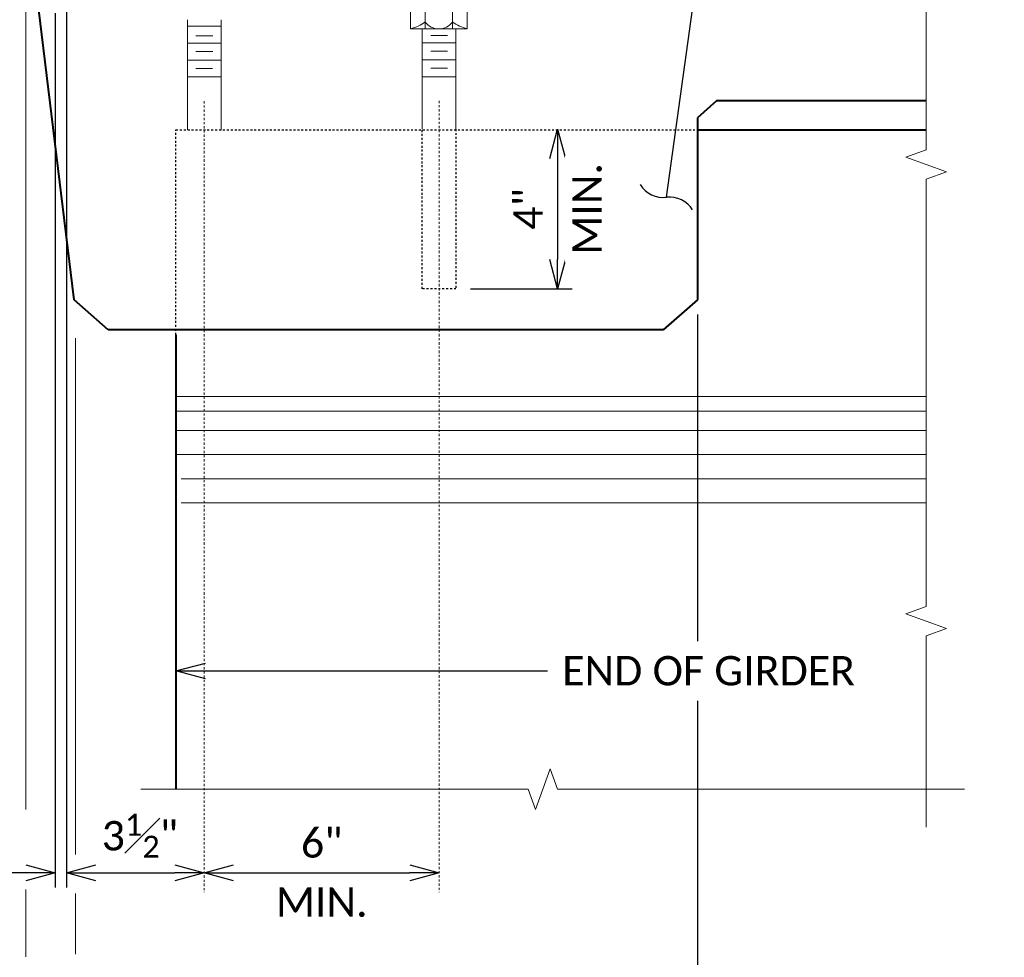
# Model space of a CAD drawing. Header units: metres. Extents: x -138 to 797, y -50 to 519.
# Tile 140 of 256: x -34 to 16, y 129 to 177. Entities that reach past the tile are written whole.
import ezdxf
from ezdxf import colors
from ezdxf.entities.mleader import LeaderData, LeaderLine
from ezdxf.math import Vec2, Vec3

# ---------------------------------------------------------------- set-up
doc = ezdxf.new("R2010")
doc.units = ezdxf.units.M
doc.header["$MEASUREMENT"] = 0
doc.linetypes.add('Wisdot2', pattern=[0.125, 0.0625, -0.0625])
doc.linetypes.add('Wisdot4', pattern=[0.28125, 0.125, -0.0625, 0.03125, -0.0625])
for name, color, linetype, lineweight in [('B_ANNO_BREAK', 7, 'Continuous', 18), ('B_ANNO_DIM', 7, 'Continuous', 18), ('B_CNTR', 1, 'Wisdot4', 18), ('B_DETAIL', 7, 'Continuous', 18), ('B_DETAIL_HIDDEN', 7, 'Wisdot2', 25), ('B_DETAIL_OBJ', 7, 'Continuous', 40), ('B_STEEL_BOLT', 3, 'Continuous', 18)]:
    doc.layers.add(name, color=color, linetype=linetype, lineweight=lineweight)
doc.styles.get("Standard").update_dxf_attribs({"font": 'calibri.ttf'})
doc.dimstyles.new('Annotative', dxfattribs={"dimscale": 0, "dimtxt": 0.0625, "dimasz": 0.0625, "dimexe": 0.03125, "dimexo": 0.03125, "dimgap": 0.03125, "dimtad": 1, "dimdec": 3, "dimzin": 3, "dimdsep": 46, "dimlunit": 4, "dimtxsty": 'Standard', "dimblk": 'OPEN30', "dimcen": 0.03125, "dimaunit": 1, "dimadec": 0, "dimazin": 3, "dimtfac": 0.75, "dimtdec": 3, "dimtofl": 0, "dimtmove": 0, "dimatfit": 3, "dimldrblk": 'OPEN30', "dimfxl": 1, "dimtfill": 1, "dimfrac": 1, "dimtolj": 1, "dimtzin": 0, "dimarcsym": 0})

# ---------------------------------------------------------------- blocks, each defined once
blk = doc.blocks.new('nut and washer')
at = {"layer": 'B_STEEL_BOLT', "linetype": 'Continuous', "lineweight": 18}
for p, q in [((-1.43, -0.777), (-1.43, 0.303)), ((-0.686, -0.777), (-0.686, 0.303)), ((0.709, 0.303), (0.709, -0.777)), ((1.453, 0.303), (1.453, -0.777)), ((1.453, -0.777), (-1.43, -0.777))]:
    blk.add_line(p, q, dxfattribs=at)
at = {"layer": 'B_STEEL_BOLT', "linetype": 'Continuous', "lineweight": 18, "flags": 128}
blk.add_lwpolyline([(-1.712, 0.303), (1.713, 0.303), (1.713, 0.777), (-1.712, 0.777), (-1.712, 0.303)], dxfattribs=at)
at = {"layer": 'B_STEEL_BOLT', "linetype": 'Continuous', "lineweight": 18}
blk.add_arc((0.011, 0.087), 0.863, 216.0804, 323.9196, dxfattribs=at)
for centre, major_axis, start_param, end_param in [((-2.262, 1.557), (2.658, 0), 5.030858, 5.347152), ((2.285, 1.557), (-2.658, 0), 0.936034, 1.252328)]:
    blk.add_ellipse(centre, major_axis=major_axis, ratio=0.924121, start_param=start_param, end_param=end_param, dxfattribs=at)
blk = doc.blocks.new('_Integral')
at = {"color": 0, "linetype": 'ByBlock', "lineweight": -2}
for centre, start, end in [((0.439, 0.118), 129, 195), ((-0.439, -0.118), 309, 15)]:
    blk.add_arc(centre, 0.454, start, end, dxfattribs=at)
blk = doc.blocks.new('_Open30')
at = {"color": 0, "linetype": 'ByBlock', "lineweight": -2}
for p, q in [((-1, 0.268), (0, 0)), ((0, 0), (-1, -0.268)), ((0, 0), (-1, 0))]:
    blk.add_line(p, q, dxfattribs=at)
blk = doc.blocks.new('*D2245')
at = {"layer": 'B_ANNO_DIM', "color": 0, "lineweight": -2, "transparency": 16777216}
for p, q in [((105.985, 219.731), (105.985, 214.582)), ((101.546, 213.082), (106.735, 213.082))]:
    blk.add_line(p, q, dxfattribs=at)
at = {"layer": 'Defpoints', "color": 0, "transparency": 16777216}
for p in [(105.985, 221.231), (100.796, 213.082), (105.985, 213.082)]:
    blk.add_point(p, dxfattribs=at)
at = {"layer": 'B_ANNO_DIM', "color": 0, "lineweight": -2, "transparency": 16777216, "xscale": 1.5, "yscale": 1.5, "zscale": 1.5}
for p, rotation in [((105.985, 221.231), 90), ((105.985, 213.082), 270)]:
    blk.add_blockref('_Open30', p, dxfattribs=dict(at, rotation=rotation))
at = {"layer": 'B_ANNO_DIM', "color": 0, "transparency": 16777216, "insert": (104.481, 217.156), "char_height": 1.5, "attachment_point": 5, "rotation": 90, "bg_fill": 3, "box_fill_scale": 1.25, "bg_fill_color": 256, "bg_fill_true_color": 13158600, "bg_fill_transparency": 0}
blk.add_mtext('\\A1;4"', dxfattribs=at)
at = {"layer": 'B_ANNO_DIM', "color": 0, "transparency": 16777216, "insert": (107.49, 217.156), "char_height": 1.5, "attachment_point": 5, "rotation": 90, "bg_fill": 3, "box_fill_scale": 1.25, "bg_fill_color": 256, "bg_fill_true_color": 13158600, "bg_fill_transparency": 0}
blk.add_mtext('\\A1;MIN.', dxfattribs=at)
blk = doc.blocks.new('*D2243')
at = {"layer": 'B_ANNO_DIM', "color": 0, "lineweight": -2, "transparency": 16777216}
for p, q in [((113.127, 211.77), (113.127, 195.084)), ((113.127, 192.047), (113.127, 163.615)), ((81.366, 177.399), (81.366, 163.615)), ((111.627, 164.365), (82.866, 164.365))]:
    blk.add_line(p, q, dxfattribs=at)
at = {"layer": 'Defpoints', "color": 0, "transparency": 16777216}
for p in [(113.127, 212.52), (81.366, 178.149), (81.366, 164.365)]:
    blk.add_point(p, dxfattribs=at)
at = {"layer": 'B_ANNO_DIM', "color": 0, "lineweight": -2, "transparency": 16777216, "xscale": 1.5, "yscale": 1.5, "zscale": 1.5, "rotation": 180}
blk.add_blockref('_Open30', (81.366, 164.365), dxfattribs=at)
at = {"layer": 'B_ANNO_DIM', "color": 0, "lineweight": -2, "transparency": 16777216, "xscale": 1.5, "yscale": 1.5, "zscale": 1.5}
blk.add_blockref('_Open30', (113.127, 164.365), dxfattribs=at)
at = {"layer": 'B_ANNO_DIM', "color": 0, "transparency": 16777216, "insert": (97.246, 165.883), "char_height": 1.5, "attachment_point": 5, "bg_fill": 3, "box_fill_scale": 1.25, "bg_fill_color": 256, "bg_fill_true_color": 13158600, "bg_fill_transparency": 0}
blk.add_mtext('\\A1;2\'-6"', dxfattribs=at)
blk = doc.blocks.new('*D2240')
at = {"layer": 'B_ANNO_DIM', "color": 0, "lineweight": -2, "transparency": 16777216}
blk.add_line((89.444, 183.267), (98.438, 183.267), dxfattribs=at)
at = {"layer": 'Defpoints', "color": 0, "transparency": 16777216}
for p in [(87.944, 183.267), (99.938, 183.267), (99.938, 183.267)]:
    blk.add_point(p, dxfattribs=at)
at = {"layer": 'B_ANNO_DIM', "color": 0, "lineweight": -2, "transparency": 16777216, "xscale": 1.5, "yscale": 1.5, "zscale": 1.5, "rotation": 180}
blk.add_blockref('_Open30', (87.944, 183.267), dxfattribs=at)
at = {"layer": 'B_ANNO_DIM', "color": 0, "lineweight": -2, "transparency": 16777216, "xscale": 1.5, "yscale": 1.5, "zscale": 1.5}
blk.add_blockref('_Open30', (99.938, 183.267), dxfattribs=at)
at = {"layer": 'B_ANNO_DIM', "color": 0, "transparency": 16777216, "char_height": 1.5, "attachment_point": 5, "bg_fill": 3, "box_fill_scale": 1.25, "bg_fill_color": 256, "bg_fill_true_color": 13158600, "bg_fill_transparency": 0}
for s, insert in [('\\A1;6"', (93.941, 184.785)), ('\\A1;MIN.', (93.941, 181.762))]:
    blk.add_mtext(s, dxfattribs=dict(at, insert=insert))
blk = doc.blocks.new('*D2258')
at = {"layer": 'B_ANNO_DIM', "color": 0, "lineweight": -2, "transparency": 16777216}
blk.add_line((82.41, 183.267), (86.444, 183.267), dxfattribs=at)
at = {"layer": 'Defpoints', "color": 0, "transparency": 16777216}
for p in [(80.91, 183.267), (87.944, 183.267), (87.944, 183.267)]:
    blk.add_point(p, dxfattribs=at)
at = {"layer": 'B_ANNO_DIM', "color": 0, "lineweight": -2, "transparency": 16777216, "xscale": 1.5, "yscale": 1.5, "zscale": 1.5, "rotation": 180}
blk.add_blockref('_Open30', (80.91, 183.267), dxfattribs=at)
at = {"layer": 'B_ANNO_DIM', "color": 0, "lineweight": -2, "transparency": 16777216, "xscale": 1.5, "yscale": 1.5, "zscale": 1.5}
blk.add_blockref('_Open30', (87.944, 183.267), dxfattribs=at)
at = {"layer": 'B_ANNO_DIM', "color": 0, "transparency": 16777216, "insert": (84.655, 181.767), "char_height": 1.5, "attachment_point": 5, "bg_fill": 3, "box_fill_scale": 1.25, "bg_fill_color": 256, "bg_fill_true_color": 13158600, "bg_fill_transparency": 0}
blk.add_mtext('\\A1;', dxfattribs=at)
at = {"layer": 'B_ANNO_DIM', "color": 0, "transparency": 16777216, "insert": (84.655, 185.16), "char_height": 1.5, "attachment_point": 5, "bg_fill": 3, "box_fill_scale": 1.25, "bg_fill_color": 256, "bg_fill_true_color": 13158600, "bg_fill_transparency": 0}
blk.add_mtext('\\A1;3{\\H0.75x;\\S1#2;}"', dxfattribs=at)
blk = doc.blocks.new('*D2257')
at = {"layer": 'B_ANNO_DIM', "color": 0, "lineweight": -2, "transparency": 16777216}
for p, q in [((80.91, 227.722), (80.91, 182.517)), ((80.327, 227.146), (80.327, 182.517)), ((78.827, 183.267), (75.827, 183.267)), ((82.41, 183.267), (83.91, 183.267))]:
    blk.add_line(p, q, dxfattribs=at)
at = {"layer": 'Defpoints', "color": 0, "transparency": 16777216}
for p in [(80.91, 228.472), (80.327, 227.896), (80.327, 183.267)]:
    blk.add_point(p, dxfattribs=at)
at = {"layer": 'B_ANNO_DIM', "color": 0, "lineweight": -2, "transparency": 16777216, "xscale": 1.5, "yscale": 1.5, "zscale": 1.5}
blk.add_blockref('_Open30', (80.327, 183.267), dxfattribs=at)
at = {"layer": 'B_ANNO_DIM', "color": 0, "lineweight": -2, "transparency": 16777216, "xscale": 1.5, "yscale": 1.5, "zscale": 1.5, "rotation": 180}
blk.add_blockref('_Open30', (80.91, 183.267), dxfattribs=at)
blk = doc.blocks.new('*U2239')
at = {"layer": 'B_ANNO_BREAK', "flags": 128}
for points in [[(124.8055, 237.8278), (124.8055, 220.175), (123.7746, 219.7998), (125.8365, 219.0493), (124.8055, 218.6741), (124.8055, 196.8694), (123.7746, 196.4941), (125.8365, 195.7437), (124.8055, 195.3684), (124.8055, 185.6008)], [(126.7636, 187.5367), (105.9839, 187.5367), (105.6087, 188.5676), (104.8582, 186.5057), (104.483, 187.5367), (84.7021, 187.5367)]]:
    blk.add_lwpolyline(points, dxfattribs=at)
at = {"layer": 'B_ANNO_DIM'}
for p, q in [((78.8235, 227.8777), (78.8235, 186.4953)), ((78.8235, 182.4119), (78.8235, 178.9718))]:
    blk.add_line(p, q, dxfattribs=at)
at = {"layer": 'B_DETAIL'}
for p, q in [((86.4994, 207.581), (124.8055, 207.581)), ((86.4994, 206.839), (124.8055, 206.839)), ((86.4994, 205.85), (124.8055, 205.85)), ((86.4994, 204.613), (124.8055, 204.613)), ((86.7634, 203.382), (124.8055, 203.382)), ((86.7634, 202.145), (124.8055, 202.145))]:
    blk.add_line(p, q, dxfattribs=at)
at = {"layer": 'B_DETAIL_HIDDEN'}
for p, q in [((99.0743, 213.0818), (99.0743, 221.2307)), ((100.7963, 221.2307), (100.7963, 213.0818)), ((86.4994, 210.737), (86.4994, 221.198)), ((86.4994, 221.198), (113.1271, 221.198))]:
    blk.add_line(p, q, dxfattribs=at)
at = {"layer": 'B_DETAIL_HIDDEN', "ltscale": 0.5}
blk.add_line((100.7963, 213.0818), (99.0743, 213.0818), dxfattribs=at)
at = {"layer": 'B_DETAIL_OBJ'}
for p, q in [((114.1001, 222.671), (113.1271, 221.8096)), ((124.8055, 222.671), (114.1001, 222.671)), ((113.1271, 221.198), (124.8055, 221.198))]:
    blk.add_line(p, q, dxfattribs=at)
at = {"layer": 'B_STEEL_BOLT'}
for p, q in [((87.0863, 226.8158), (87.0863, 221.198)), ((88.8023, 221.198), (88.8023, 226.8158)), ((88.8023, 226.4798), (87.0863, 226.4798)), ((99.0743, 221.2307), (99.0743, 226.3418)), ((100.7963, 226.3418), (100.7963, 221.2307)), ((88.3763, 225.9937), (87.5123, 225.9937)), ((100.3703, 226.0057), (99.5063, 226.0057)), ((88.8023, 225.6158), (87.0863, 225.6158)), ((100.7963, 225.6278), (99.0803, 225.6278)), ((88.8023, 224.7518), (87.0863, 224.7518)), ((88.3763, 225.1898), (87.5123, 225.1898)), ((100.7963, 224.7638), (99.0803, 224.7638)), ((100.3703, 225.2018), (99.5063, 225.2018)), ((88.3703, 224.3258), (87.5123, 224.3258)), ((100.3643, 224.3378), (99.5063, 224.3378)), ((88.8023, 223.8938), (87.0863, 223.8938)), ((100.7963, 223.9058), (99.0803, 223.9058))]:
    blk.add_line(p, q, dxfattribs=at)
at = {"color": 7, "linetype": 'Continuous', "lineweight": 18, "xscale": -1}
blk.add_blockref('nut and washer', (99.9353, 227.1188), dxfattribs=at)
at = {"layer": 'B_ANNO_DIM'}
ml = blk.add_multileader_mtext('Standard', dxfattribs=at)
ml.set_content('CONCRETE DIAPHRAGM TO\\PEXTEND BETWEEN INSIDE\\PFACES OF EXTERIOR GIRDERS', color=256)
ml.set_leader_properties()
ml.set_arrow_properties(name='INTEGRAL')
ml.build(insert=Vec2(0, 0))
ml.multileader.update_dxf_attribs({"dogleg_length": 0.125, "arrow_head_size": 3, "scale": 24})
ctx = ml.context
ctx.base_point, ctx.scale, ctx.char_height, ctx.arrow_head_size, ctx.landing_gap_size, ctx.plane_origin = Vec3(119.689, 247.2034), 24, 1.5, 3, 0.75, Vec3(109.7837, 211.3963)
notes = []
notes.append((ctx, [(0, (1, 1, 0), (116.689, 247.2034), (1, 0), 3, [(0, [(111.5441, 217.7503), (115.6148, 247.2034), (115.9728, 247.2034)], 0, [])])]))
ctx.mtext.insert, ctx.mtext.flow_direction = Vec3(120.439, 247.9644), 5
for ctx, leaders in notes:
    for number, flags, end, landing, length, lines in leaders:
        leader = LeaderData()
        leader.index, (leader.has_last_leader_line, leader.has_dogleg_vector, leader.attachment_direction) = number, flags
        leader.last_leader_point, leader.dogleg_vector, leader.dogleg_length = Vec3(end), Vec3(landing), length
        for number, points, colour, breaks in lines:
            line = LeaderLine()
            line.index, line.vertices, line.color, line.breaks = number, Vec3.list(points), colors.encode_raw_color(colour), breaks
            leader.lines.append(line)
        ctx.leaders.append(leader)
dim = blk.add_linear_dim(base=(105.9847, 213.0818), p1=(105.9847, 221.2307), p2=(100.7963, 213.0818), angle=90, text='4"\\XMIN.', dimstyle='Annotative', dxfattribs=at)
dim.commit()
dim.dimension.update_dxf_attribs({"geometry": '*D2245', "text_midpoint": (105.9847, 217.1563)})
dim = blk.add_linear_dim(base=(81.3655, 164.3648), p1=(113.1271, 212.5203), p2=(81.3655, 178.1491), text='2\'-6"', dimstyle='Annotative', dxfattribs=at)
dim.commit()
dim.dimension.update_dxf_attribs({"geometry": '*D2243', "text_midpoint": (97.2463, 165.8833)})
blk.add_line((81.3655, 179.1179), (81.3655, 182.2068), dxfattribs=at)
at = {"layer": 'B_DETAIL_OBJ'}
for p, q in [((81.2945, 212.5203), (78.8235, 232.8459)), ((113.1271, 221.8096), (113.1271, 212.5203)), ((83.0375, 210.977), (81.2945, 212.5203)), ((113.1271, 212.5203), (111.3841, 210.977)), ((111.3841, 210.977), (83.0375, 210.977)), ((86.4994, 210.737), (86.4994, 187.5367))]:
    blk.add_line(p, q, dxfattribs=at)
at = {"layer": 'B_ANNO_DIM'}
dim = blk.add_linear_dim(base=(99.9383, 183.2668), p1=(87.9443, 183.2668), p2=(99.9383, 183.2668), text='<>\\XMIN.', dimstyle='Annotative', override={"dimlfac": 0.5}, dxfattribs=at)
dim.commit()
dim.dimension.update_dxf_attribs({"geometry": '*D2240', "text_midpoint": (93.9413, 183.2668)})
ml = blk.add_multileader_mtext('Standard', dxfattribs=at)
ml.set_content('END OF GIRDER', color=256)
ml.set_leader_properties()
ml.set_arrow_properties(name='OPEN30')
ml.build(insert=Vec2(0, 0))
ml.multileader.update_dxf_attribs({"text_right_attachment_type": 3, "dogleg_length": 0.0625, "arrow_head_size": 1.5, "scale": 24})
ctx = ml.context
ctx.base_point, ctx.scale, ctx.char_height, ctx.arrow_head_size, ctx.landing_gap_size, ctx.plane_origin = Vec3(105.4702, 193.5726), 24, 1.5, 1.5, 0.75, Vec3(82.8267, 193.5726)
ctx.right_attachment = 3
notes = []
notes.append((ctx, [(0, (1, 1, 0), (103.9702, 193.5726), (1, 0), 1.5, [(0, [(86.4994, 193.5726), (103.9702, 193.5726), (103.9702, 193.5726)], 0, [])])]))
ctx.mtext.insert, ctx.mtext.flow_direction = Vec3(106.2202, 194.3336), 5
for ctx, leaders in notes:
    for number, flags, end, landing, length, lines in leaders:
        leader = LeaderData()
        leader.index, (leader.has_last_leader_line, leader.has_dogleg_vector, leader.attachment_direction) = number, flags
        leader.last_leader_point, leader.dogleg_vector, leader.dogleg_length = Vec3(end), Vec3(landing), length
        for number, points, colour, breaks in lines:
            line = LeaderLine()
            line.index, line.vertices, line.color, line.breaks = number, Vec3.list(points), colors.encode_raw_color(colour), breaks
            leader.lines.append(line)
        ctx.leaders.append(leader)
at = {"layer": 'B_CNTR'}
blk.add_line((99.9383, 222.6753), (99.9383, 182.2864), dxfattribs=at)
at = {"layer": 'B_ANNO_DIM'}
dim = blk.add_linear_dim(base=(87.9443, 183.2668), p1=(80.9103, 183.2668), p2=(87.9443, 183.2668), text='<>\\X ', dimstyle='Annotative', override={"dimlfac": 0.5}, dxfattribs=at)
dim.commit()
dim.dimension.update_dxf_attribs({"geometry": '*D2258', "text_midpoint": (84.6549, 183.2668), "dimtype": 160})
blk.add_line((81.3655, 184.2031), (81.3655, 210.5638), dxfattribs=at)
at = {"layer": 'B_CNTR'}
blk.add_line((87.9443, 222.6633), (87.9443, 182.2864), dxfattribs=at)
at = {"layer": 'B_ANNO_DIM'}
dim = blk.add_linear_dim(base=(80.3266, 183.2668), p1=(80.9103, 228.4718), p2=(80.3266, 227.8958), text=' ', dimstyle='Annotative', dxfattribs=at)
dim.commit()
dim.dimension.update_dxf_attribs({"geometry": '*D2257', "text_midpoint": (76.5766, 183.2668), "dimtype": 160})

msp = doc.modelspace()

# ---------------------------------------------------------------- block references
msp.add_blockref('*U2239', (-112.829, -49.648))

doc.saveas('drawing.dxf')
